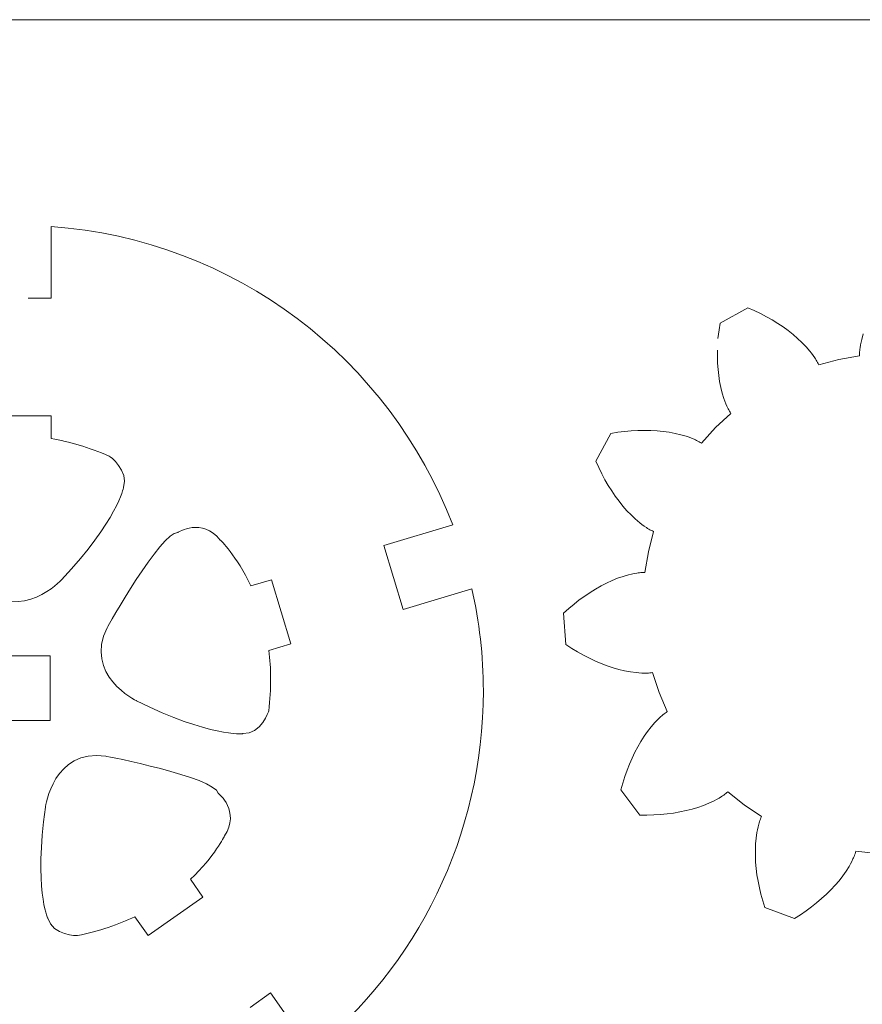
# Model space of a CAD drawing. Header units: centimetres. Extents: x -15.1 to 15.1, y -12 to 12.
# Tile 4 of 11: x -6.7 to -1.5, y 6 to 12. Entities that reach past the tile are written whole.
import ezdxf

# ---------------------------------------------------------------- set-up
doc = ezdxf.new("R2010")
doc.units = ezdxf.units.CM
doc.header["$MEASUREMENT"] = 0
doc.layers.add('layer 1', color=7, linetype='Continuous')

msp = doc.modelspace()

# ---------------------------------------------------------------- linework, layer by layer
at = {"layer": 'layer 1', "color": 250, "lineweight": 9}
for points in [[(-14.87535, 12.04629), (-14.87535, 12.04629), (14.87535, 12.04629), (14.87535, 12.04629)], [(-4.05905, 8.93117), (-4.44832, 9.95006), (-5.40069, 10.69037), (-6.5358, 10.77101)], [(-2.40995, 10.17529), (-2.40995, 10.17529), (-2.23932, 10.26952), (-2.23932, 10.26952)], [(-2.23932, 10.26952), (-2.23932, 10.26952), (-2.19993, 10.25223), (-2.19993, 10.25223)], [(-2.19993, 10.25223), (-2.19993, 10.25223), (-2.16177, 10.23396), (-2.16177, 10.23396)], [(-2.16177, 10.23396), (-2.16177, 10.23396), (-2.12488, 10.21471), (-2.12488, 10.21471)], [(-2.12488, 10.21471), (-2.12488, 10.21471), (-2.08928, 10.19453), (-2.08928, 10.19453)], [(-2.08928, 10.19453), (-2.08928, 10.19453), (-2.05503, 10.17344), (-2.05503, 10.17344)], [(-2.05503, 10.17344), (-2.05503, 10.17344), (-2.02215, 10.15149), (-2.02215, 10.15149)], [(-2.02215, 10.15149), (-2.02215, 10.15149), (-1.99073, 10.12869), (-1.99073, 10.12869)], [(-1.99073, 10.12869), (-1.99073, 10.12869), (-1.9608, 10.10507), (-1.9608, 10.10507)], [(-1.9608, 10.10507), (-1.9608, 10.10507), (-1.93243, 10.08066), (-1.93243, 10.08066)], [(-1.93243, 10.08066), (-1.93243, 10.08066), (-1.90569, 10.05546), (-1.90569, 10.05546)], [(-1.53698, 10.07411), (-1.53698, 10.07411), (-1.52737, 10.10812), (-1.52737, 10.10812)], [(-1.90569, 10.05546), (-1.90569, 10.05546), (-1.88069, 10.02951), (-1.88069, 10.02951)], [(-1.88069, 10.02951), (-1.88069, 10.02951), (-1.85757, 10.00277), (-1.85757, 10.00277)], [(-1.54832, 10.01504), (-1.54832, 10.01504), (-1.54718, 10.02343), (-1.54718, 10.02343)], [(-1.54718, 10.02343), (-1.54718, 10.02343), (-1.54438, 10.04026), (-1.54438, 10.04026)], [(-1.54438, 10.04026), (-1.54438, 10.04026), (-1.54097, 10.05716), (-1.54097, 10.05716)], [(-1.54097, 10.05716), (-1.54097, 10.05716), (-1.53698, 10.07411), (-1.53698, 10.07411)], [(-2.4268, 9.96816), (-2.4268, 9.96816), (-2.42639, 10.00838), (-2.42639, 10.00838)], [(-2.42573, 9.92864), (-2.42573, 9.92864), (-2.4268, 9.96816), (-2.4268, 9.96816)], [(-1.85757, 10.00277), (-1.85757, 10.00277), (-1.84677, 9.98912), (-1.84677, 9.98912)], [(-1.84677, 9.98912), (-1.84677, 9.98912), (-1.83652, 9.97526), (-1.83652, 9.97526)], [(-1.83652, 9.97526), (-1.83652, 9.97526), (-1.82685, 9.96119), (-1.82685, 9.96119)], [(-1.82685, 9.96119), (-1.82685, 9.96119), (-1.82227, 9.95408), (-1.82227, 9.95408)], [(-1.67777, 9.95076), (-1.67777, 9.95076), (-1.55089, 9.97347), (-1.55089, 9.97347)], [(-1.55089, 9.97347), (-1.55089, 9.97347), (-1.55088, 9.98172), (-1.55088, 9.98172)], [(-1.55088, 9.98172), (-1.55088, 9.98172), (-1.55057, 9.99001), (-1.55057, 9.99001)], [(-1.55057, 9.99001), (-1.55057, 9.99001), (-1.55003, 9.99833), (-1.55003, 9.99833)], [(-1.55003, 9.99833), (-1.55003, 9.99833), (-1.54927, 10.00667), (-1.54927, 10.00667)], [(-1.54927, 10.00667), (-1.54927, 10.00667), (-1.54832, 10.01504), (-1.54832, 10.01504)], [(-2.42317, 9.88991), (-2.42317, 9.88991), (-2.42573, 9.92864), (-2.42573, 9.92864)], [(-1.82227, 9.95408), (-1.82227, 9.95408), (-1.81785, 9.94692), (-1.81785, 9.94692)], [(-1.81785, 9.94692), (-1.81785, 9.94692), (-1.81362, 9.93968), (-1.81362, 9.93968)], [(-1.81362, 9.93968), (-1.81362, 9.93968), (-1.8096, 9.93238), (-1.8096, 9.93238)], [(-1.8096, 9.93238), (-1.8096, 9.93238), (-1.80582, 9.92499), (-1.80582, 9.92499)], [(-1.80582, 9.92499), (-1.80582, 9.92499), (-1.8023, 9.91753), (-1.8023, 9.91753)], [(-1.8023, 9.91753), (-1.8023, 9.91753), (-1.67777, 9.95076), (-1.67777, 9.95076)], [(-2.41913, 9.85198), (-2.41913, 9.85198), (-2.42317, 9.88991), (-2.42317, 9.88991)], [(-2.41358, 9.81497), (-2.41358, 9.81497), (-2.41913, 9.85198), (-2.41913, 9.85198)], [(-2.40649, 9.77892), (-2.40649, 9.77892), (-2.41358, 9.81497), (-2.41358, 9.81497)], [(-2.39784, 9.74394), (-2.39784, 9.74394), (-2.40649, 9.77892), (-2.40649, 9.77892)], [(-2.38754, 9.71013), (-2.38754, 9.71013), (-2.39784, 9.74394), (-2.39784, 9.74394)], [(-2.38174, 9.69372), (-2.38174, 9.69372), (-2.38754, 9.71013), (-2.38754, 9.71013)], [(-2.37547, 9.67766), (-2.37547, 9.67766), (-2.38174, 9.69372), (-2.38174, 9.69372)], [(-2.36872, 9.66199), (-2.36872, 9.66199), (-2.37547, 9.67766), (-2.37547, 9.67766)], [(-2.36514, 9.65432), (-2.36514, 9.65432), (-2.36872, 9.66199), (-2.36872, 9.66199)], [(-2.43929, 9.53024), (-2.43929, 9.53024), (-2.34483, 9.61796), (-2.34483, 9.61796)], [(-2.36142, 9.64676), (-2.36142, 9.64676), (-2.36514, 9.65432), (-2.36514, 9.65432)], [(-2.35754, 9.63933), (-2.35754, 9.63933), (-2.36142, 9.64676), (-2.36142, 9.64676)], [(-2.3535, 9.63203), (-2.3535, 9.63203), (-2.35754, 9.63933), (-2.35754, 9.63933)], [(-2.34928, 9.62491), (-2.34928, 9.62491), (-2.3535, 9.63203), (-2.3535, 9.63203)], [(-2.34483, 9.61796), (-2.34483, 9.61796), (-2.34928, 9.62491), (-2.34928, 9.62491)], [(-3.17663, 9.32329), (-3.17663, 9.32329), (-3.08403, 9.49482), (-3.08403, 9.49482)], [(-3.08403, 9.49482), (-3.08403, 9.49482), (-3.04155, 9.50157), (-3.04155, 9.50157)], [(-3.04155, 9.50157), (-3.04155, 9.50157), (-2.99957, 9.50682), (-2.99957, 9.50682)], [(-2.99957, 9.50682), (-2.99957, 9.50682), (-2.95813, 9.51057), (-2.95813, 9.51057)], [(-2.95813, 9.51057), (-2.95813, 9.51057), (-2.91727, 9.51284), (-2.91727, 9.51284)], [(-2.91727, 9.51284), (-2.91727, 9.51284), (-2.87705, 9.51363), (-2.87705, 9.51363)], [(-2.87705, 9.51363), (-2.87705, 9.51363), (-2.83754, 9.51293), (-2.83754, 9.51293)], [(-2.83754, 9.51293), (-2.83754, 9.51293), (-2.79877, 9.51073), (-2.79877, 9.51073)], [(-2.79877, 9.51073), (-2.79877, 9.51073), (-2.76082, 9.50704), (-2.76082, 9.50704)], [(-2.76082, 9.50704), (-2.76082, 9.50704), (-2.72374, 9.50186), (-2.72374, 9.50186)], [(-2.72374, 9.50186), (-2.72374, 9.50186), (-2.68763, 9.49511), (-2.68763, 9.49511)], [(-2.68763, 9.49511), (-2.68763, 9.49511), (-2.65257, 9.48678), (-2.65257, 9.48678)], [(-2.65257, 9.48678), (-2.65257, 9.48678), (-2.61867, 9.47679), (-2.61867, 9.47679)], [(-2.61867, 9.47679), (-2.61867, 9.47679), (-2.6022, 9.47116), (-2.6022, 9.47116)], [(-2.52609, 9.43497), (-2.52609, 9.43497), (-2.43929, 9.53024), (-2.43929, 9.53024)], [(-6.1766, 9.35419), (-6.30372, 9.40957), (-6.42342, 9.44338), (-6.53389, 9.46243)], [(-2.6022, 9.47116), (-2.6022, 9.47116), (-2.58608, 9.46504), (-2.58608, 9.46504)], [(-2.58608, 9.46504), (-2.58608, 9.46504), (-2.57035, 9.45843), (-2.57035, 9.45843)], [(-2.57035, 9.45843), (-2.57035, 9.45843), (-2.56264, 9.45493), (-2.56264, 9.45493)], [(-2.56264, 9.45493), (-2.56264, 9.45493), (-2.55505, 9.45128), (-2.55505, 9.45128)], [(-2.55505, 9.45128), (-2.55505, 9.45128), (-2.54759, 9.44748), (-2.54759, 9.44748)], [(-2.54759, 9.44748), (-2.54759, 9.44748), (-2.54025, 9.44352), (-2.54025, 9.44352)], [(-2.54025, 9.44352), (-2.54025, 9.44352), (-2.53308, 9.43936), (-2.53308, 9.43936)], [(-2.53308, 9.43936), (-2.53308, 9.43936), (-2.52609, 9.43497), (-2.52609, 9.43497)], [(-3.15898, 9.28408), (-3.15898, 9.28408), (-3.17663, 9.32329), (-3.17663, 9.32329)], [(-3.14034, 9.24611), (-3.14034, 9.24611), (-3.15898, 9.28408), (-3.15898, 9.28408)], [(-3.12074, 9.20938), (-3.12074, 9.20938), (-3.14034, 9.24611), (-3.14034, 9.24611)], [(-3.10023, 9.17398), (-3.10023, 9.17398), (-3.12074, 9.20938), (-3.12074, 9.20938)], [(-3.07882, 9.13993), (-3.07882, 9.13993), (-3.10023, 9.17398), (-3.10023, 9.17398)], [(-3.05655, 9.10727), (-3.05655, 9.10727), (-3.07882, 9.13993), (-3.07882, 9.13993)], [(-3.03345, 9.07606), (-3.03345, 9.07606), (-3.05655, 9.10727), (-3.05655, 9.10727)], [(-3.00955, 9.04634), (-3.00955, 9.04634), (-3.03345, 9.07606), (-3.03345, 9.07606)], [(-2.98488, 9.01821), (-2.98488, 9.01821), (-3.00955, 9.04634), (-3.00955, 9.04634)], [(-2.95943, 8.99171), (-2.95943, 8.99171), (-2.98488, 9.01821), (-2.98488, 9.01821)], [(-2.93323, 8.96696), (-2.93323, 8.96696), (-2.95943, 8.99171), (-2.95943, 8.99171)], [(-2.90629, 8.94409), (-2.90629, 8.94409), (-2.93323, 8.96696), (-2.93323, 8.96696)], [(-2.89254, 8.93342), (-2.89254, 8.93342), (-2.90629, 8.94409), (-2.90629, 8.94409)], [(-2.87859, 8.92329), (-2.87859, 8.92329), (-2.89254, 8.93342), (-2.89254, 8.93342)], [(-2.86443, 8.91377), (-2.86443, 8.91377), (-2.87859, 8.92329), (-2.87859, 8.92329)], [(-2.85727, 8.90924), (-2.85727, 8.90924), (-2.86443, 8.91377), (-2.86443, 8.91377)], [(-2.85007, 8.90489), (-2.85007, 8.90489), (-2.85727, 8.90924), (-2.85727, 8.90924)], [(-2.85258, 8.76478), (-2.85258, 8.76478), (-2.82053, 8.88963), (-2.82053, 8.88963)], [(-2.84279, 8.90074), (-2.84279, 8.90074), (-2.85007, 8.90489), (-2.85007, 8.90489)], [(-2.83544, 8.89679), (-2.83544, 8.89679), (-2.84279, 8.90074), (-2.84279, 8.90074)], [(-2.82803, 8.89308), (-2.82803, 8.89308), (-2.83544, 8.89679), (-2.83544, 8.89679)], [(-2.82053, 8.88963), (-2.82053, 8.88963), (-2.82803, 8.89308), (-2.82803, 8.89308)], [(-2.87409, 8.63771), (-2.87409, 8.63771), (-2.85258, 8.76478), (-2.85258, 8.76478)], [(-2.97459, 8.62284), (-2.97459, 8.62284), (-2.95768, 8.62699), (-2.95768, 8.62699)], [(-2.95768, 8.62699), (-2.95768, 8.62699), (-2.94082, 8.63057), (-2.94082, 8.63057)], [(-2.94082, 8.63057), (-2.94082, 8.63057), (-2.92402, 8.63352), (-2.92402, 8.63352)], [(-2.92402, 8.63352), (-2.92402, 8.63352), (-2.91563, 8.63473), (-2.91563, 8.63473)], [(-2.91563, 8.63473), (-2.91563, 8.63473), (-2.90727, 8.63577), (-2.90727, 8.63577)], [(-2.90727, 8.63577), (-2.90727, 8.63577), (-2.89894, 8.63661), (-2.89894, 8.63661)], [(-2.89894, 8.63661), (-2.89894, 8.63661), (-2.89063, 8.63723), (-2.89063, 8.63723)], [(-2.89063, 8.63723), (-2.89063, 8.63723), (-2.88234, 8.63761), (-2.88234, 8.63761)], [(-2.88234, 8.63761), (-2.88234, 8.63761), (-2.87409, 8.63771), (-2.87409, 8.63771)], [(-3.14444, 8.55402), (-3.14444, 8.55402), (-3.11052, 8.57144), (-3.11052, 8.57144)], [(-3.11052, 8.57144), (-3.11052, 8.57144), (-3.07653, 8.58709), (-3.07653, 8.58709)], [(-3.07653, 8.58709), (-3.07653, 8.58709), (-3.0425, 8.60096), (-3.0425, 8.60096)], [(-3.0425, 8.60096), (-3.0425, 8.60096), (-3.0085, 8.61291), (-3.0085, 8.61291)], [(-3.0085, 8.61291), (-3.0085, 8.61291), (-2.97459, 8.62284), (-2.97459, 8.62284)], [(-3.24527, 8.49173), (-3.24527, 8.49173), (-3.21187, 8.51413), (-3.21187, 8.51413)], [(-3.21187, 8.51413), (-3.21187, 8.51413), (-3.17824, 8.53491), (-3.17824, 8.53491)], [(-3.17824, 8.53491), (-3.17824, 8.53491), (-3.14444, 8.55402), (-3.14444, 8.55402)], [(-3.34373, 8.41506), (-3.34373, 8.41506), (-3.31124, 8.44217), (-3.31124, 8.44217)], [(-3.31124, 8.44217), (-3.31124, 8.44217), (-3.2784, 8.46773), (-3.2784, 8.46773)], [(-3.2784, 8.46773), (-3.2784, 8.46773), (-3.24527, 8.49173), (-3.24527, 8.49173)], [(-3.3758, 8.38641), (-3.3758, 8.38641), (-3.34373, 8.41506), (-3.34373, 8.41506)], [(-3.36098, 8.19204), (-3.36098, 8.19204), (-3.3758, 8.38641), (-3.3758, 8.38641)], [(-5.19305, 7.78324), (-5.17673, 7.92093), (-5.1789, 8.04531), (-5.19257, 8.15657)], [(-3.32493, 8.16861), (-3.32493, 8.16861), (-3.36098, 8.19204), (-3.36098, 8.19204)], [(-3.28872, 8.14673), (-3.28872, 8.14673), (-3.32493, 8.16861), (-3.32493, 8.16861)], [(-3.25238, 8.12644), (-3.25238, 8.12644), (-3.28872, 8.14673), (-3.28872, 8.14673)], [(-3.21598, 8.10774), (-3.21598, 8.10774), (-3.25238, 8.12644), (-3.25238, 8.12644)], [(-3.17957, 8.09067), (-3.17957, 8.09067), (-3.21598, 8.10774), (-3.21598, 8.10774)], [(-3.14318, 8.07523), (-3.14318, 8.07523), (-3.17957, 8.09067), (-3.17957, 8.09067)], [(-3.10688, 8.06147), (-3.10688, 8.06147), (-3.14318, 8.07523), (-3.14318, 8.07523)], [(-3.0707, 8.04939), (-3.0707, 8.04939), (-3.10688, 8.06147), (-3.10688, 8.06147)], [(-3.03473, 8.03906), (-3.03473, 8.03906), (-3.0707, 8.04939), (-3.0707, 8.04939)], [(-2.99899, 8.03053), (-2.99899, 8.03053), (-3.03473, 8.03906), (-3.03473, 8.03906)], [(-2.96358, 8.02388), (-2.96358, 8.02388), (-2.99899, 8.03053), (-2.99899, 8.03053)], [(-2.92854, 8.01921), (-2.92854, 8.01921), (-2.96358, 8.02388), (-2.96358, 8.02388)], [(-2.9112, 8.01766), (-2.9112, 8.01766), (-2.92854, 8.01921), (-2.92854, 8.01921)], [(-2.89399, 8.01669), (-2.89399, 8.01669), (-2.9112, 8.01766), (-2.9112, 8.01766)], [(-2.87693, 8.01632), (-2.87693, 8.01632), (-2.89399, 8.01669), (-2.89399, 8.01669)], [(-2.86847, 8.01638), (-2.86847, 8.01638), (-2.87693, 8.01632), (-2.87693, 8.01632)], [(-2.86005, 8.01663), (-2.86005, 8.01663), (-2.86847, 8.01638), (-2.86847, 8.01638)], [(-2.85168, 8.01707), (-2.85168, 8.01707), (-2.86005, 8.01663), (-2.86005, 8.01663)], [(-2.84337, 8.01771), (-2.84337, 8.01771), (-2.85168, 8.01707), (-2.85168, 8.01707)], [(-2.83513, 8.01859), (-2.83513, 8.01859), (-2.84337, 8.01771), (-2.84337, 8.01771)], [(-2.82695, 8.01976), (-2.82695, 8.01976), (-2.83513, 8.01859), (-2.83513, 8.01859)], [(-2.78642, 7.89741), (-2.78642, 7.89741), (-2.82695, 8.01976), (-2.82695, 8.01976)], [(-2.73582, 7.77886), (-2.73582, 7.77886), (-2.78642, 7.89741), (-2.78642, 7.89741)], [(-2.74947, 7.76952), (-2.74947, 7.76952), (-2.7427, 7.77432), (-2.7427, 7.77432)], [(-2.7427, 7.77432), (-2.7427, 7.77432), (-2.73582, 7.77886), (-2.73582, 7.77886)], [(-2.81232, 7.71202), (-2.81232, 7.71202), (-2.80034, 7.72466), (-2.80034, 7.72466)], [(-2.80034, 7.72466), (-2.80034, 7.72466), (-2.78809, 7.73678), (-2.78809, 7.73678)], [(-2.78809, 7.73678), (-2.78809, 7.73678), (-2.77554, 7.74834), (-2.77554, 7.74834)], [(-2.77554, 7.74834), (-2.77554, 7.74834), (-2.76915, 7.75389), (-2.76915, 7.75389)], [(-2.76915, 7.75389), (-2.76915, 7.75389), (-2.76268, 7.75929), (-2.76268, 7.75929)], [(-2.76268, 7.75929), (-2.76268, 7.75929), (-2.75612, 7.76451), (-2.75612, 7.76451)], [(-2.75612, 7.76451), (-2.75612, 7.76451), (-2.74947, 7.76952), (-2.74947, 7.76952)], [(-2.87875, 7.62686), (-2.87875, 7.62686), (-2.85763, 7.65691), (-2.85763, 7.65691)], [(-2.85763, 7.65691), (-2.85763, 7.65691), (-2.83548, 7.68533), (-2.83548, 7.68533)], [(-2.83548, 7.68533), (-2.83548, 7.68533), (-2.81232, 7.71202), (-2.81232, 7.71202)], [(-2.918, 7.56231), (-2.918, 7.56231), (-2.89888, 7.59529), (-2.89888, 7.59529)], [(-2.89888, 7.59529), (-2.89888, 7.59529), (-2.87875, 7.62686), (-2.87875, 7.62686)], [(-2.93609, 7.52796), (-2.93609, 7.52796), (-2.918, 7.56231), (-2.918, 7.56231)], [(-2.96914, 7.45539), (-2.96914, 7.45539), (-2.95315, 7.49231), (-2.95315, 7.49231)], [(-2.95315, 7.49231), (-2.95315, 7.49231), (-2.93609, 7.52796), (-2.93609, 7.52796)], [(-2.99785, 7.37803), (-2.99785, 7.37803), (-2.98405, 7.41729), (-2.98405, 7.41729)], [(-2.98405, 7.41729), (-2.98405, 7.41729), (-2.96914, 7.45539), (-2.96914, 7.45539)], [(-3.01052, 7.33766), (-3.01052, 7.33766), (-2.99785, 7.37803), (-2.99785, 7.37803)], [(-3.02202, 7.29622), (-3.02202, 7.29622), (-3.01052, 7.33766), (-3.01052, 7.33766)], [(-2.90448, 7.14073), (-2.90448, 7.14073), (-3.02202, 7.29622), (-3.02202, 7.29622)], [(-2.44723, 7.22912), (-2.44723, 7.22912), (-2.47923, 7.21411), (-2.47923, 7.21411)], [(-2.4318, 7.23719), (-2.4318, 7.23719), (-2.44723, 7.22912), (-2.44723, 7.22912)], [(-2.4168, 7.24568), (-2.4168, 7.24568), (-2.4318, 7.23719), (-2.4318, 7.23719)], [(-2.40225, 7.25459), (-2.40225, 7.25459), (-2.4168, 7.24568), (-2.4168, 7.24568)], [(-2.39517, 7.25923), (-2.39517, 7.25923), (-2.40225, 7.25459), (-2.40225, 7.25459)], [(-2.38823, 7.26398), (-2.38823, 7.26398), (-2.39517, 7.25923), (-2.39517, 7.25923)], [(-2.38142, 7.26887), (-2.38142, 7.26887), (-2.38823, 7.26398), (-2.38823, 7.26398)], [(-2.37477, 7.27391), (-2.37477, 7.27391), (-2.38142, 7.26887), (-2.38142, 7.26887)], [(-2.36832, 7.27911), (-2.36832, 7.27911), (-2.37477, 7.27391), (-2.37477, 7.27391)], [(-2.36207, 7.28451), (-2.36207, 7.28451), (-2.36832, 7.27911), (-2.36832, 7.27911)], [(-2.26182, 7.20348), (-2.26182, 7.20348), (-2.36207, 7.28451), (-2.36207, 7.28451)], [(-2.6201, 7.16826), (-2.6201, 7.16826), (-2.65809, 7.16021), (-2.65809, 7.16021)], [(-2.58315, 7.17766), (-2.58315, 7.17766), (-2.6201, 7.16826), (-2.6201, 7.16826)], [(-2.5473, 7.18842), (-2.5473, 7.18842), (-2.58315, 7.17766), (-2.58315, 7.17766)], [(-2.51263, 7.20056), (-2.51263, 7.20056), (-2.5473, 7.18842), (-2.5473, 7.18842)], [(-2.47923, 7.21411), (-2.47923, 7.21411), (-2.51263, 7.20056), (-2.51263, 7.20056)], [(-2.15515, 7.13112), (-2.15515, 7.13112), (-2.26182, 7.20348), (-2.26182, 7.20348)], [(-2.86147, 7.14049), (-2.86147, 7.14049), (-2.90448, 7.14073), (-2.90448, 7.14073)], [(-2.81918, 7.14167), (-2.81918, 7.14167), (-2.86147, 7.14049), (-2.86147, 7.14049)], [(-2.77763, 7.14424), (-2.77763, 7.14424), (-2.81918, 7.14167), (-2.81918, 7.14167)], [(-2.7369, 7.14819), (-2.7369, 7.14819), (-2.77763, 7.14424), (-2.77763, 7.14424)], [(-2.69704, 7.15353), (-2.69704, 7.15353), (-2.7369, 7.14819), (-2.7369, 7.14819)], [(-2.65809, 7.16021), (-2.65809, 7.16021), (-2.69704, 7.15353), (-2.69704, 7.15353)], [(-2.16718, 7.10013), (-2.16718, 7.10013), (-2.16448, 7.10807), (-2.16448, 7.10807)], [(-2.16448, 7.10807), (-2.16448, 7.10807), (-2.16159, 7.11589), (-2.16159, 7.11589)], [(-2.16159, 7.11589), (-2.16159, 7.11589), (-2.1585, 7.12358), (-2.1585, 7.12358)], [(-2.1585, 7.12358), (-2.1585, 7.12358), (-2.15515, 7.13112), (-2.15515, 7.13112)], [(-2.18338, 7.03353), (-2.18338, 7.03353), (-2.18014, 7.05064), (-2.18014, 7.05064)], [(-2.18014, 7.05064), (-2.18014, 7.05064), (-2.17638, 7.06747), (-2.17638, 7.06747)], [(-2.17638, 7.06747), (-2.17638, 7.06747), (-2.17208, 7.08397), (-2.17208, 7.08397)], [(-2.17208, 7.08397), (-2.17208, 7.08397), (-2.16972, 7.09211), (-2.16972, 7.09211)], [(-2.16972, 7.09211), (-2.16972, 7.09211), (-2.16718, 7.10013), (-2.16718, 7.10013)], [(-2.19169, 6.96267), (-2.19169, 6.96267), (-2.18844, 6.99856), (-2.18844, 6.99856)], [(-2.18844, 6.99856), (-2.18844, 6.99856), (-2.18338, 7.03353), (-2.18338, 7.03353)], [(-2.19322, 6.92597), (-2.19322, 6.92597), (-2.19169, 6.96267), (-2.19169, 6.96267)], [(-2.19309, 6.88852), (-2.19309, 6.88852), (-2.19322, 6.92597), (-2.19322, 6.92597)], [(-2.19134, 6.85043), (-2.19134, 6.85043), (-2.19309, 6.88852), (-2.19309, 6.88852)], [(-1.5911, 6.87041), (-1.5911, 6.87041), (-1.59853, 6.85504), (-1.59853, 6.85504)], [(-1.58764, 6.87813), (-1.58764, 6.87813), (-1.5911, 6.87041), (-1.5911, 6.87041)], [(-1.58438, 6.88589), (-1.58438, 6.88589), (-1.58764, 6.87813), (-1.58764, 6.87813)], [(-1.58129, 6.89368), (-1.58129, 6.89368), (-1.58438, 6.88589), (-1.58438, 6.88589)], [(-1.57843, 6.90152), (-1.57843, 6.90152), (-1.58129, 6.89368), (-1.58129, 6.89368)], [(-1.5758, 6.90938), (-1.5758, 6.90938), (-1.57843, 6.90152), (-1.57843, 6.90152)], [(-1.57347, 6.91729), (-1.57347, 6.91729), (-1.5758, 6.90938), (-1.5758, 6.90938)], [(-1.44533, 6.90333), (-1.44533, 6.90333), (-1.57347, 6.91729), (-1.57347, 6.91729)], [(-2.18799, 6.81176), (-2.18799, 6.81176), (-2.19134, 6.85043), (-2.19134, 6.85043)], [(-2.18305, 6.77254), (-2.18305, 6.77254), (-2.18799, 6.81176), (-2.18799, 6.81176)], [(-1.61517, 6.82466), (-1.61517, 6.82466), (-1.63397, 6.79473), (-1.63397, 6.79473)], [(-1.60655, 6.83979), (-1.60655, 6.83979), (-1.61517, 6.82466), (-1.61517, 6.82466)], [(-1.59853, 6.85504), (-1.59853, 6.85504), (-1.60655, 6.83979), (-1.60655, 6.83979)], [(-2.17657, 6.73286), (-2.17657, 6.73286), (-2.18305, 6.77254), (-2.18305, 6.77254)], [(-1.65474, 6.76528), (-1.65474, 6.76528), (-1.67734, 6.73632), (-1.67734, 6.73632)], [(-1.63397, 6.79473), (-1.63397, 6.79473), (-1.65474, 6.76528), (-1.65474, 6.76528)], [(-2.1685, 6.69273), (-2.1685, 6.69273), (-2.17657, 6.73286), (-2.17657, 6.73286)], [(-2.15889, 6.65224), (-2.15889, 6.65224), (-2.1685, 6.69273), (-2.1685, 6.69273)], [(-1.72769, 6.67999), (-1.72769, 6.67999), (-1.7553, 6.65269), (-1.7553, 6.65269)], [(-1.70169, 6.70788), (-1.70169, 6.70788), (-1.72769, 6.67999), (-1.72769, 6.67999)], [(-1.67734, 6.73632), (-1.67734, 6.73632), (-1.70169, 6.70788), (-1.70169, 6.70788)], [(-2.14772, 6.61143), (-2.14772, 6.61143), (-2.15889, 6.65224), (-2.15889, 6.65224)], [(-1.78445, 6.62601), (-1.78445, 6.62601), (-1.81512, 6.59998), (-1.81512, 6.59998)], [(-1.7553, 6.65269), (-1.7553, 6.65269), (-1.78445, 6.62601), (-1.78445, 6.62601)], [(-2.13499, 6.57034), (-2.13499, 6.57034), (-2.14772, 6.61143), (-2.14772, 6.61143)], [(-1.95204, 6.50309), (-1.95204, 6.50309), (-2.13499, 6.57034), (-2.13499, 6.57034)], [(-1.84724, 6.57463), (-1.84724, 6.57463), (-1.88079, 6.55001), (-1.88079, 6.55001)], [(-1.81512, 6.59998), (-1.81512, 6.59998), (-1.84724, 6.57463), (-1.84724, 6.57463)], [(-6.37284, 6.39739), (-6.237, 6.42514), (-6.1196, 6.46627), (-6.01825, 6.51418)], [(-1.91573, 6.52616), (-1.91573, 6.52616), (-1.95204, 6.50309), (-1.95204, 6.50309)], [(-1.88079, 6.55001), (-1.88079, 6.55001), (-1.91573, 6.52616), (-1.91573, 6.52616)]]:
    msp.add_open_spline(points, degree=3, dxfattribs=at)
for points, knots in [([(-6.5358, 10.77101), (-6.5358, 10.77101), (-6.5358, 10.32804), (-6.5358, 10.32804), (-6.5358, 10.32804), (-6.5358, 10.32804), (-6.67648, 10.32804), (-6.67648, 10.32804)], [0, 0, 0, 0, 0.3333333, 0.3333333, 0.3333333, 0.3333333, 1, 1, 1, 1]), ([(-2.42444, 10.08066), (-2.42444, 10.08066), (-2.4163, 10.13276), (-2.4163, 10.13276), (-2.4163, 10.13276), (-2.4163, 10.13276), (-2.40995, 10.17529), (-2.40995, 10.17529)], [0, 0, 0, 0, 0.3333333, 0.3333333, 0.3333333, 0.3333333, 1, 1, 1, 1]), ([(-6.53389, 9.46243), (-6.53389, 9.46243), (-6.53389, 9.60384), (-6.53389, 9.60384), (-6.53389, 9.60384), (-6.53389, 9.60384), (-6.94639, 9.60384), (-6.94639, 9.60384), (-6.94639, 9.60384), (-6.94639, 9.60384), (-6.94639, 9.47012), (-6.94639, 9.47012)], [0, 0, 0, 0, 0.25, 0.25, 0.25, 0.25, 0.5, 0.5, 0.5, 0.5, 1, 1, 1, 1]), ([(-6.94639, 9.47012), (-7.15095, 9.44111), (-7.27207, 9.37213), (-7.27207, 9.37213), (-7.27207, 9.37213), (-7.4411, 9.30527), (-7.39202, 9.13503), (-7.39202, 9.13503), (-7.39202, 9.13503), (-7.42877, 9.03913), (-6.95565, 8.54858), (-6.95565, 8.54858), (-6.95565, 8.54858), (-6.72047, 8.32288), (-6.47058, 8.59197), (-6.47058, 8.59197), (-6.47058, 8.59197), (-6.12515, 8.96086), (-6.08842, 9.16071), (-6.08842, 9.16071), (-6.08842, 9.16071), (-6.05167, 9.26784), (-6.1766, 9.35419), (-6.1766, 9.35419)], [0, 0, 0, 0, 0.1428571, 0.1428571, 0.1428571, 0.1428571, 0.2857143, 0.2857143, 0.2857143, 0.2857143, 0.4285714, 0.4285714, 0.4285714, 0.4285714, 0.5714286, 0.5714286, 0.5714286, 0.5714286, 0.7142857, 0.7142857, 0.7142857, 0.7142857, 1, 1, 1, 1]), ([(-5.30428, 8.55373), (-5.3911, 8.74121), (-5.49212, 8.83726), (-5.49212, 8.83726), (-5.49212, 8.83726), (-5.60492, 8.97979), (-5.75374, 8.88366), (-5.75374, 8.88366), (-5.75374, 8.88366), (-5.85617, 8.89116), (-6.18925, 8.29657), (-6.18925, 8.29657), (-6.18925, 8.29657), (-6.33745, 8.00624), (-6.00769, 7.84468), (-6.00769, 7.84468), (-6.00769, 7.84468), (-5.55479, 7.62046), (-5.35284, 7.64297), (-5.35284, 7.64297), (-5.35284, 7.64297), (-5.23965, 7.63871), (-5.19305, 7.78324), (-5.19305, 7.78324)], [0, 0, 0, 0, 0.1428571, 0.1428571, 0.1428571, 0.1428571, 0.2857143, 0.2857143, 0.2857143, 0.2857143, 0.4285714, 0.4285714, 0.4285714, 0.4285714, 0.5714286, 0.5714286, 0.5714286, 0.5714286, 0.7142857, 0.7142857, 0.7142857, 0.7142857, 1, 1, 1, 1]), ([(-3.94024, 8.53616), (-3.94024, 8.53616), (-4.36435, 8.40828), (-4.36435, 8.40828), (-4.36435, 8.40828), (-4.36435, 8.40828), (-4.48343, 8.80322), (-4.48343, 8.80322), (-4.48343, 8.80322), (-4.48343, 8.80322), (-4.05905, 8.93117), (-4.05905, 8.93117)], [0, 0, 0, 0, 0.25, 0.25, 0.25, 0.25, 0.5, 0.5, 0.5, 0.5, 1, 1, 1, 1]), ([(-5.19257, 8.15657), (-5.19257, 8.15657), (-5.05717, 8.19739), (-5.05717, 8.19739), (-5.05717, 8.19739), (-5.05717, 8.19739), (-5.17624, 8.59233), (-5.17624, 8.59233), (-5.17624, 8.59233), (-5.17624, 8.59233), (-5.30428, 8.55373), (-5.30428, 8.55373)], [0, 0, 0, 0, 0.25, 0.25, 0.25, 0.25, 0.5, 0.5, 0.5, 0.5, 1, 1, 1, 1]), ([(-4.92702, 5.68157), (-4.28214, 6.20819), (-3.87023, 7.00931), (-3.87023, 7.90681), (-3.87023, 7.90681), (-3.87023, 8.12311), (-3.89492, 8.33352), (-3.94024, 8.53616)], [0, 0, 0, 0, 0.3333333, 0.3333333, 0.3333333, 0.3333333, 1, 1, 1, 1]), ([(-6.54014, 7.72386), (-6.54014, 7.72386), (-6.94014, 7.72386), (-6.94014, 7.72386), (-6.94014, 7.72386), (-6.94014, 7.72386), (-6.94014, 8.12386), (-6.94014, 8.12386), (-6.94014, 8.12386), (-6.94014, 8.12386), (-6.54014, 8.12386), (-6.54014, 8.12386), (-6.54014, 8.12386), (-6.54014, 8.12386), (-6.54014, 7.72386), (-6.54014, 7.72386)], [0, 0, 0, 0, 0.2, 0.2, 0.2, 0.2, 0.4, 0.4, 0.4, 0.4, 0.6, 0.6, 0.6, 0.6, 1, 1, 1, 1]), ([(-5.67628, 6.74498), (-5.52558, 6.88631), (-5.4661, 7.01236), (-5.4661, 7.01236), (-5.4661, 7.01236), (-5.3662, 7.16423), (-5.50423, 7.27532), (-5.50423, 7.27532), (-5.50423, 7.27532), (-5.52928, 7.37492), (-6.19838, 7.50441), (-6.19838, 7.50441), (-6.19838, 7.50441), (-6.52057, 7.55393), (-6.57039, 7.19011), (-6.57039, 7.19011), (-6.57039, 7.19011), (-6.64103, 6.68969), (-6.55623, 6.50503), (-6.55623, 6.50503), (-6.55623, 6.50503), (-6.52472, 6.39623), (-6.37284, 6.39739), (-6.37284, 6.39739)], [0, 0, 0, 0, 0.1428571, 0.1428571, 0.1428571, 0.1428571, 0.2857143, 0.2857143, 0.2857143, 0.2857143, 0.4285714, 0.4285714, 0.4285714, 0.4285714, 0.5714286, 0.5714286, 0.5714286, 0.5714286, 0.7142857, 0.7142857, 0.7142857, 0.7142857, 1, 1, 1, 1]), ([(-6.01825, 6.51418), (-6.01825, 6.51418), (-5.93698, 6.39846), (-5.93698, 6.39846), (-5.93698, 6.39846), (-5.93698, 6.39846), (-5.59942, 6.63556), (-5.59942, 6.63556), (-5.59942, 6.63556), (-5.59942, 6.63556), (-5.67628, 6.74498), (-5.67628, 6.74498)], [0, 0, 0, 0, 0.25, 0.25, 0.25, 0.25, 0.5, 0.5, 0.5, 0.5, 1, 1, 1, 1]), ([(-5.30843, 5.95496), (-5.30843, 5.95496), (-5.1816, 6.04403), (-5.1816, 6.04403), (-5.1816, 6.04403), (-5.1816, 6.04403), (-4.92702, 5.68157), (-4.92702, 5.68157)], [0, 0, 0, 0, 0.3333333, 0.3333333, 0.3333333, 0.3333333, 1, 1, 1, 1])]:
    msp.add_open_spline(points, degree=3, knots=knots, dxfattribs=at)

doc.saveas('drawing.dxf')
